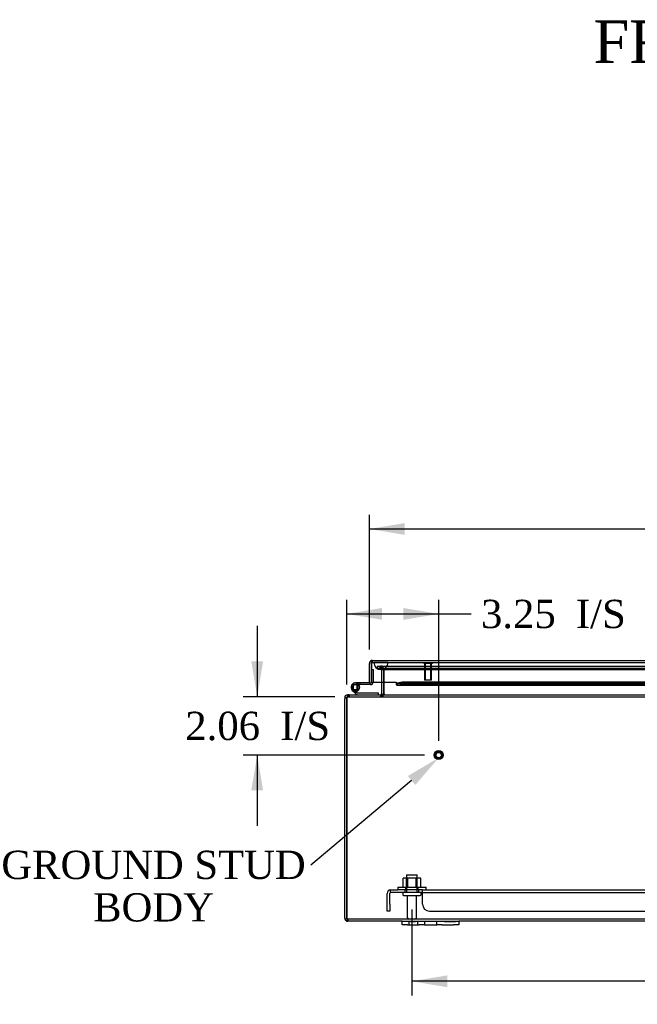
# Model space of a CAD drawing. Header units: inches. Extents: x 1 to 240, y -1 to 159.
# Tile 12 of 61: x 44 to 66, y 18 to 53. Entities that reach past the tile are written whole.
import ezdxf
from ezdxf import colors
from ezdxf.entities.mleader import LeaderData, LeaderLine
from ezdxf.enums import TextEntityAlignment as Align
from ezdxf.lldxf.tags import DXFTag
from ezdxf.math import Vec2, Vec3

# ---------------------------------------------------------------- set-up
doc = ezdxf.new("R2010")
doc.units = ezdxf.units.IN
doc.header["$MEASUREMENT"] = 0
for name, color, linetype in [('COM40680', 7, 'Continuous'), ('COM48605', 7, 'Continuous'), ('COM70220', 7, 'Continuous'), ('COM70726-5', 7, 'Continuous'), ('Default', 7, 'Continuous'), ('FET07720', 7, 'Continuous'), ('HNG10620-32B', 7, 'Continuous'), ('HNG10620-32C', 7, 'Continuous'), ('HNG10620-32P', 7, 'Continuous'), ('NTS166105', 7, 'Continuous'), ('STD26089', 7, 'Continuous'), ('STD26258', 7, 'Continuous'), ('WAF25059', 7, 'Continuous')]:
    doc.layers.add(name, color=color, linetype=linetype)
doc.styles.add('SEACAD_Times_New_Roman', font='times.ttf')
tags = doc.linetypes.add('HIDDEN2', pattern=[0.1875, 0.125, -0.0625]).pattern_tags.tags
tags[6:7] = [DXFTag(74, 4), DXFTag(75, 0), DXFTag(340, '0'), DXFTag(46, 0.0), DXFTag(50, 0.0), DXFTag(44, 0.0), DXFTag(45, 0.0)]
tags[4:5] = [DXFTag(74, 4), DXFTag(75, 0), DXFTag(340, '0'), DXFTag(46, 0.0), DXFTag(50, 0.0), DXFTag(44, 0.0), DXFTag(45, 0.0)]
doc.dimstyles.new('HAMMOND_(STH_-_240x160)', dxfattribs={"dimtxt": 1, "dimasz": 1.25, "dimexe": 0.5, "dimexo": 0.5, "dimgap": 0.25, "dimtad": 0, "dimtih": 1, "dimtoh": 1, "dimlfac": 0.125, "dimzin": 0, "dimdsep": 46, "dimtxsty": 'SEACAD_Times_New_Roman', "dimblk1": '_SE_FILLED', "dimblk2": '_SE_FILLED', "dimsah": 1, "dimcen": 0.5, "dimadec": 0, "dimazin": 0, "dimtfac": 0.8, "dimtofl": 0, "dimtmove": 0, "dimatfit": 3, "dimfxl": 1, "dimtolj": 1, "dimtzin": 0, "dimarcsym": 0})

# ---------------------------------------------------------------- blocks, each defined once
blk = doc.blocks.new('SE8')
at = {"layer": 'COM40680', "color": 7, "linetype": 'HIDDEN2'}
for p, q in [((57.352, 21.951), (57.352, 22.326)), ((57.447, 21.951), (57.447, 22.326)), ((57.477, 22.356), (57.477, 22.451)), ((57.477, 22.451), (57.727, 22.451)), ((57.727, 22.356), (57.477, 22.356)), ((58.604, 22.451), (57.727, 22.451)), ((58.604, 22.356), (57.727, 22.356)), ((57.977, 22.451), (57.977, 22.356)), ((58.477, 22.356), (58.477, 22.451)), ((58.604, 22.451), (83.101, 22.451)), ((58.604, 22.326), (58.604, 22.451)), ((58.604, 22.356), (83.101, 22.356)), ((58.604, 21.951), (58.604, 22.326)), ((57.352, 21.701), (57.352, 21.951)), ((57.447, 21.951), (57.447, 21.701)), ((57.447, 21.701), (57.352, 21.701)), ((58.854, 21.701), (82.851, 21.701))]:
    blk.add_line(p, q, dxfattribs=at)
for centre, radius, start, end in [((57.477, 22.326), 0.125, 90, 180), ((57.477, 22.326), 0.03, 90, 180), ((58.854, 21.951), 0.25, 180, 270)]:
    blk.add_arc(centre, radius, start, end, dxfattribs=at)
at = {"layer": 'COM48605', "color": 7, "linetype": 'Continuous'}
for p, q in [((56.727, 29.762), (56.727, 30.449)), ((56.799, 30.551), (56.799, 30.449)), ((56.799, 30.449), (56.799, 30.551)), ((56.799, 29.762), (56.799, 30.449)), ((56.799, 30.449), (56.799, 29.79)), ((56.835, 30.557), (84.807, 30.557)), ((56.727, 29.762), (56.799, 29.762)), ((56.799, 29.79), (57.674, 29.79)), ((57.674, 29.79), (57.674, 29.762)), ((57.674, 29.762), (57.674, 29.707)), ((57.703, 29.682), (70.264, 29.682)), ((57.883, 29.784), (57.71, 29.754)), ((57.71, 29.754), (57.71, 29.683)), ((57.883, 29.713), (57.71, 29.683)), ((57.883, 29.713), (57.883, 29.784)), ((70.264, 29.784), (57.883, 29.784)), ((70.264, 29.713), (57.883, 29.713))]:
    blk.add_line(p, q, dxfattribs=at)
at = {"layer": 'COM48605', "color": 7, "linetype": 'HIDDEN2'}
for p, q in [((56.835, 30.485), (56.835, 30.557)), ((56.835, 30.485), (84.807, 30.485)), ((57.703, 29.754), (83.94, 29.754))]:
    blk.add_line(p, q, dxfattribs=at)
at = {"layer": 'COM48605', "color": 7, "linetype": 'Continuous'}
for centre, radius, start, end in [((56.835, 30.449), 0.108, 109.4712, 180), ((56.835, 30.449), 0.108, 90, 109.4712), ((57.703, 29.807), 0.0534, 237.5781, 261.6598), ((57.703, 29.807), 0.0534, 269.7664, 277.3735)]:
    blk.add_arc(centre, radius, start, end, dxfattribs=at)
at = {"layer": 'COM48605', "color": 7, "linetype": 'HIDDEN2'}
blk.add_arc((56.835, 30.449), 0.036, 90, 180, dxfattribs=at)
at = {"layer": 'COM48605', "color": 7, "linetype": 'Continuous'}
blk.add_ellipse((56.835, 30.449), major_axis=(0, -0.108), ratio=0.997813, start_param=3.141593, end_param=3.48143, dxfattribs=at)
at = {"layer": 'COM48605', "color": 7, "linetype": 'HIDDEN2'}
blk.add_ellipse((56.835, 30.449), major_axis=(0, -0.036), ratio=0.997813, start_param=3.141593, end_param=4.712389, dxfattribs=at)
at = {"layer": 'COM48605', "color": 7, "linetype": 'Continuous'}
blk.add_open_spline([(57.674, 29.707), (57.68, 29.697), (57.686, 29.689), (57.698, 29.681), (57.704, 29.681), (57.71, 29.683)], degree=3, knots=[0, 0, 0, 0, 0.5, 0.5, 1, 1, 1, 1], dxfattribs=at)
at = {"layer": 'COM70220', "color": 7, "linetype": 'HIDDEN2'}
for p, q in [((56.884, 30.484), (57.383, 30.484)), ((56.884, 30.483), (56.884, 30.484)), ((56.884, 30.483), (57.383, 30.483)), ((57.133, 30.481), (56.884, 30.483)), ((57.382, 30.483), (57.133, 30.481)), ((57.133, 30.481), (57.383, 30.481)), ((57.382, 30.484), (57.382, 30.483)), ((57.383, 30.484), (84.321, 30.484)), ((57.383, 30.483), (84.321, 30.483)), ((57.383, 30.481), (84.321, 30.481)), ((57.133, 30.235), (57.383, 30.235)), ((57.383, 30.235), (84.321, 30.235))]:
    blk.add_line(p, q, dxfattribs=at)
blk.add_arc((57.133, 30.485), 0.25, 180, 0, dxfattribs=at)
at = {"layer": 'COM70726-5', "color": 7, "linetype": 'HIDDEN2'}
for p, q in [((56.997, 30.36), (56.997, 30.288)), ((56.997, 30.36), (57.074, 30.36)), ((56.997, 30.288), (57.074, 30.288)), ((57.074, 30.36), (57.094, 30.36)), ((57.074, 30.288), (57.094, 30.288)), ((57.094, 30.36), (57.139, 30.36)), ((57.094, 30.36), (57.094, 30.288)), ((57.094, 30.288), (57.139, 30.288)), ((57.119, 30.288), (57.119, 30.36)), ((57.139, 30.36), (84.566, 30.36)), ((57.139, 30.288), (84.566, 30.288)), ((57.152, 30.288), (57.152, 30.36)), ((57.155, 30.252), (57.155, 30.25)), ((57.155, 30.252), (57.227, 30.252)), ((57.155, 30.25), (57.155, 29.79)), ((57.227, 30.25), (57.155, 30.25)), ((57.227, 30.252), (57.227, 30.25)), ((57.227, 30.25), (57.227, 29.79)), ((57.245, 30.25), (57.244, 30.252)), ((57.245, 29.79), (57.245, 30.25)), ((55.96, 29.313), (55.96, 29.275)), ((55.96, 29.275), (56.007, 29.275)), ((56.007, 29.347), (56.007, 29.275)), ((56.007, 29.275), (85.697, 29.275)), ((57.119, 29.347), (57.119, 29.275)), ((57.166, 29.347), (57.166, 29.275)), ((57.219, 29.362), (57.225, 29.361)), ((57.245, 29.375), (57.245, 29.361)), ((55.945, 21.378), (55.945, 21.429)), ((85.744, 21.419), (55.96, 21.419)), ((55.96, 21.419), (55.96, 21.347))]:
    blk.add_line(p, q, dxfattribs=at)
at = {"layer": 'COM70726-5', "color": 7, "linetype": 'Continuous'}
for p, q in [((57.155, 29.79), (57.155, 29.383)), ((57.227, 29.79), (57.227, 29.383)), ((57.245, 29.383), (57.245, 29.79)), ((55.924, 29.239), (55.852, 29.239)), ((55.852, 29.239), (55.852, 29.205)), ((55.924, 29.205), (55.924, 29.239)), ((56.007, 29.347), (55.96, 29.347)), ((55.96, 29.347), (55.96, 29.313)), ((56.007, 29.347), (69.781, 29.347)), ((57.155, 29.375), (57.219, 29.362)), ((57.245, 29.375), (57.245, 29.383)), ((55.852, 21.455), (55.852, 29.205)), ((55.924, 21.455), (55.924, 29.205)), ((55.924, 29.205), (55.924, 21.455)), ((55.857, 21.423), (55.924, 21.444)), ((55.924, 21.444), (55.924, 21.455)), ((55.924, 21.455), (55.924, 21.423)), ((57.888, 21.347), (55.96, 21.347)), ((81.852, 21.347), (59.888, 21.347))]:
    blk.add_line(p, q, dxfattribs=at)
at = {"layer": 'COM70726-5', "color": 7, "linetype": 'HIDDEN2'}
for centre, radius, start, end in [((57.119, 30.252), 0.108, 0, 90), ((57.119, 30.252), 0.036, 0, 90), ((55.977, 29.211), 0.0541, 115.3564, 149.7725), ((55.96, 29.239), 0.036, 90, 143.0095), ((56.011, 29.155), 0.119, 91.5142, 118.4277), ((57.119, 29.383), 0.108, 270, 348.1804), ((55.96, 21.455), 0.036, 180, 197.8112), ((55.96, 21.455), 0.036, 197.8112, 238.1143), ((56.719, 21.229), 0.802, 169.5304, 171.1938), ((56.722, 21.229), 0.804, 165.9807, 167.2507), ((56.719, 21.229), 0.802, 165.9388, 167.2036), ((55.96, 21.455), 0.036, 238.1143, 270)]:
    blk.add_arc(centre, radius, start, end, dxfattribs=at)
at = {"layer": 'COM70726-5', "color": 7, "linetype": 'Continuous'}
for centre, radius, start, end in [((55.96, 29.239), 0.108, 143.0094, 180), ((55.96, 29.239), 0.108, 90, 143.0094), ((55.96, 29.239), 0.036, 143.0094, 180), ((56.024, 29.205), 0.1, 160.5543, 180), ((56.106, 29.212), 0.178, 148.8374, 171.2659), ((57.119, 29.383), 0.036, 270.0001, 348.1803), ((57.119, 29.383), 0.036, 348.1804, 0), ((57.157, 29.497), 0.151, 273.7357, 306.0605), ((57.119, 29.383), 0.108, 348.1804, 0), ((55.96, 21.455), 0.108, 180, 197.1113), ((55.96, 21.455), 0.108, 197.1113, 251.8777), ((56.722, 21.229), 0.804, 167.2507, 171.2208), ((56.719, 21.229), 0.802, 167.2036, 171.1938), ((55.96, 21.455), 0.108, 251.8777, 270)]:
    blk.add_arc(centre, radius, start, end, dxfattribs=at)
at = {"layer": 'COM70726-5', "color": 7, "linetype": 'HIDDEN2'}
for major_axis, start_param, end_param in [((0, -0.036), 4.712389, 5.023252), ((0, 0.036), 2.585083, 3.141593)]:
    blk.add_ellipse((55.96, 21.455), major_axis=major_axis, ratio=0.996907, start_param=start_param, end_param=end_param, dxfattribs=at)
at = {"layer": 'COM70726-5', "color": 7, "linetype": 'Continuous'}
blk.add_ellipse((55.96, 21.455), major_axis=(0, 0.108), ratio=0.996907, start_param=2.825298, end_param=3.141593, dxfattribs=at)
at = {"layer": 'COM70726-5', "color": 7, "linetype": 'HIDDEN2'}
for points, knots in [([(57.152, 30.36), (57.16, 30.36), (57.168, 30.357), (57.183, 30.346), (57.19, 30.338), (57.206, 30.318), (57.213, 30.306), (57.228, 30.28), (57.236, 30.266), (57.244, 30.252)], [0, 0, 0, 0, 0.25, 0.25, 0.5, 0.5, 0.75, 0.75, 1, 1, 1, 1]), ([(57.152, 30.288), (57.168, 30.288), (57.183, 30.284), (57.213, 30.27), (57.228, 30.261), (57.244, 30.252)], [0, 0, 0, 0, 0.5, 0.5, 1, 1, 1, 1]), ([(56.007, 29.347), (55.998, 29.347), (55.99, 29.343), (55.972, 29.328), (55.963, 29.317), (55.954, 29.304)], [0, 0, 0, 0, 0.5, 0.5, 1, 1, 1, 1]), ([(57.166, 29.275), (57.173, 29.275), (57.18, 29.277), (57.193, 29.285), (57.199, 29.291), (57.213, 29.307), (57.219, 29.316), (57.232, 29.337), (57.239, 29.349), (57.245, 29.361)], [0, 0, 0, 0, 0.25, 0.25, 0.5, 0.5, 0.75, 0.75, 1, 1, 1, 1]), ([(55.941, 21.424), (55.943, 21.425), (55.945, 21.427), (55.945, 21.431), (55.943, 21.434), (55.94, 21.438), (55.937, 21.439), (55.932, 21.442), (55.929, 21.443), (55.926, 21.444)], [0, 0, 0, 0, 0.25, 0.25, 0.5, 0.5, 0.75, 0.75, 1, 1, 1, 1])]:
    blk.add_open_spline(points, degree=3, knots=knots, dxfattribs=at)
at = {"layer": 'COM70726-5', "color": 7, "linetype": 'Continuous'}
for points, knots in [([(55.954, 29.304), (55.963, 29.317), (55.972, 29.328), (55.99, 29.343), (55.998, 29.347), (56.007, 29.347)], [0, 0, 0, 0, 0.5, 0.5, 1, 1, 1, 1]), ([(55.927, 21.352), (55.93, 21.353), (55.933, 21.354), (55.938, 21.358), (55.94, 21.36), (55.942, 21.364), (55.943, 21.367), (55.945, 21.373), (55.945, 21.376), (55.945, 21.386), (55.943, 21.394), (55.938, 21.405), (55.936, 21.409), (55.931, 21.417), (55.928, 21.42), (55.924, 21.423)], [0, 0, 0, 0, 0.125, 0.125, 0.25, 0.25, 0.375, 0.375, 0.5, 0.5, 0.75, 0.75, 0.875, 0.875, 1, 1, 1, 1])]:
    blk.add_open_spline(points, degree=3, knots=knots, dxfattribs=at)
at = {"layer": 'FET07720', "color": 7, "linetype": 'Continuous'}
for p, q in [((57.888, 21.347), (58.076, 21.347)), ((57.888, 21.222), (57.888, 21.347)), ((58.076, 21.222), (57.888, 21.222)), ((58.076, 21.347), (58.482, 21.347)), ((58.076, 21.222), (58.482, 21.222)), ((58.482, 21.347), (58.67, 21.347)), ((58.67, 21.222), (58.482, 21.222)), ((58.67, 21.347), (58.888, 21.347)), ((58.67, 21.347), (58.67, 21.222)), ((58.67, 21.222), (58.888, 21.222)), ((58.888, 21.347), (58.888, 21.347)), ((58.888, 21.347), (59.106, 21.347)), ((58.888, 21.222), (59.106, 21.222)), ((58.888, 21.222), (58.888, 21.222)), ((59.106, 21.347), (59.294, 21.347)), ((59.106, 21.222), (59.106, 21.347)), ((59.294, 21.222), (59.106, 21.222)), ((59.294, 21.347), (59.701, 21.347)), ((59.294, 21.222), (59.701, 21.222)), ((59.701, 21.347), (59.888, 21.347)), ((59.888, 21.222), (59.701, 21.222)), ((59.888, 21.347), (59.888, 21.222))]:
    blk.add_line(p, q, dxfattribs=at)
at = {"layer": 'FET07720', "color": 7, "linetype": 'HIDDEN2'}
for p, q in [((58.123, 21.347), (58.123, 21.222)), ((58.178, 21.327), (58.178, 21.347)), ((58.294, 21.327), (58.178, 21.327)), ((58.207, 21.327), (58.207, 21.347)), ((58.294, 21.327), (58.294, 21.347)), ((58.314, 21.327), (58.294, 21.327)), ((58.297, 21.327), (58.297, 21.347)), ((58.314, 21.327), (58.314, 21.347)), ((58.349, 21.327), (58.314, 21.327)), ((58.349, 21.327), (58.349, 21.347)), ((58.435, 21.222), (58.435, 21.347)), ((58.67, 21.347), (58.67, 21.222)), ((59.107, 21.222), (59.107, 21.347)), ((59.378, 21.327), (59.378, 21.347)), ((59.487, 21.327), (59.378, 21.327)), ((59.443, 21.327), (59.443, 21.347)), ((59.487, 21.327), (59.487, 21.347)), ((59.532, 21.327), (59.487, 21.327)), ((59.501, 21.327), (59.501, 21.347)), ((59.532, 21.327), (59.532, 21.347)), ((59.641, 21.327), (59.532, 21.327)), ((59.541, 21.327), (59.541, 21.347)), ((59.601, 21.327), (59.601, 21.347)), ((59.61, 21.327), (59.61, 21.347)), ((59.641, 21.327), (59.641, 21.347)), ((59.763, 21.327), (59.641, 21.327)), ((59.655, 21.327), (59.655, 21.347)), ((59.699, 21.327), (59.699, 21.347)), ((59.763, 21.327), (59.763, 21.347))]:
    blk.add_line(p, q, dxfattribs=at)
at = {"layer": 'HNG10620-32B', "color": 7, "linetype": 'Continuous'}
for p, q in [((56.247, 29.373), (56.121, 29.499)), ((56.29, 29.415), (56.163, 29.542)), ((56.275, 29.461), (56.257, 29.518)), ((57.045, 29.407), (56.31, 29.407)), ((57.045, 29.347), (57.045, 29.407))]:
    blk.add_line(p, q, dxfattribs=at)
at = {"layer": 'HNG10620-32B', "color": 7, "linetype": 'HIDDEN2'}
blk.add_line((56.229, 29.391), (56.272, 29.433), dxfattribs=at)
at = {"layer": 'HNG10620-32B', "color": 7, "linetype": 'Continuous'}
for centre, radius, start, end in [((56.229, 29.608), 0.154, 287.1819, 225), ((56.229, 29.608), 0.0938, 287.1819, 225), ((56.31, 29.436), 0.089, 225, 270), ((56.31, 29.436), 0.029, 225, 270)]:
    blk.add_arc(centre, radius, start, end, dxfattribs=at)
at = {"layer": 'HNG10620-32C', "color": 7, "linetype": 'Continuous'}
for p, q in [((56.799, 30.242), (56.799, 30.242)), ((56.383, 29.762), (56.229, 29.762)), ((56.383, 29.702), (56.351, 29.702)), ((56.727, 29.762), (56.383, 29.762)), ((56.383, 29.762), (56.383, 29.702)), ((56.77, 29.702), (56.383, 29.702))]:
    blk.add_line(p, q, dxfattribs=at)
at = {"layer": 'HNG10620-32C', "color": 7, "linetype": 'HIDDEN2'}
for p, q in [((56.799, 30.242), (56.859, 30.242)), ((56.859, 30.242), (56.859, 29.791)), ((56.351, 29.702), (56.229, 29.702)), ((56.365, 29.68), (56.312, 29.652))]:
    blk.add_line(p, q, dxfattribs=at)
at = {"layer": 'HNG10620-32C', "color": 7, "linetype": 'Continuous'}
for centre, radius, start, end in [((56.77, 29.791), 0.089, 270, 0), ((56.229, 29.608), 0.154, 277.4281, 287.1819)]:
    blk.add_arc(centre, radius, start, end, dxfattribs=at)
at = {"layer": 'HNG10620-32C', "color": 7, "linetype": 'HIDDEN2'}
for centre, radius, start, end in [((56.77, 29.791), 0.029, 270, 0), ((56.229, 29.608), 0.154, 225, 277.4281)]:
    blk.add_arc(centre, radius, start, end, dxfattribs=at)
at = {"layer": 'HNG10620-32P', "color": 7, "linetype": 'HIDDEN2'}
for p, q in [((56.164, 29.723), (56.294, 29.723)), ((56.164, 29.493), (56.164, 29.723)), ((56.294, 29.493), (56.294, 29.723)), ((56.294, 29.493), (56.164, 29.493))]:
    blk.add_line(p, q, dxfattribs=at)
at = {"layer": 'HNG10620-32P', "color": 7, "linetype": 'Continuous'}
blk.add_circle((56.229, 29.608), 0.0938, dxfattribs=at)
at = {"layer": 'HNG10620-32P', "color": 7, "linetype": 'HIDDEN2'}
for centre, start, end in [((56.398, 29.603), 152.8996, 179.0278), ((56.398, 29.612), 180.9739, 207.0988), ((56.061, 29.603), 0.9738, 27.0994), ((56.061, 29.612), 332.8994, 359.0278)]:
    blk.add_arc(centre, 0.262, start, end, dxfattribs=at)
at = {"layer": 'NTS166105', "color": 7, "linetype": 'HIDDEN2'}
for p, q in [((58.082, 22.867), (57.913, 22.867)), ((57.913, 22.547), (57.913, 22.867)), ((58.04, 22.547), (58.04, 22.867)), ((58.056, 22.547), (58.056, 22.867)), ((58.074, 22.867), (58.074, 22.547)), ((58.398, 22.867), (58.082, 22.867)), ((58.082, 22.547), (58.082, 22.867)), ((58.374, 22.547), (58.374, 22.867)), ((58.381, 22.547), (58.381, 22.867)), ((58.543, 22.867), (58.398, 22.867)), ((58.398, 22.547), (58.398, 22.867)), ((58.415, 22.547), (58.415, 22.867)), ((58.543, 22.547), (58.543, 22.867))]:
    blk.add_line(p, q, dxfattribs=at)
at = {"layer": 'STD26089', "color": 7, "linetype": 'HIDDEN2'}
for p, q in [((58.04, 22.981), (58.415, 22.981)), ((58.04, 22.981), (58.04, 22.356)), ((58.415, 22.356), (58.415, 22.981)), ((57.902, 22.326), (57.902, 22.286)), ((58.552, 22.286), (58.552, 22.326)), ((57.932, 22.256), (58.522, 22.256)), ((58.061, 22.256), (58.061, 21.479)), ((58.393, 21.479), (58.393, 22.256))]:
    blk.add_line(p, q, dxfattribs=at)
for centre, radius, start, end in [((57.932, 22.326), 0.03, 90, 180), ((57.932, 22.286), 0.03, 180, 270), ((58.522, 22.326), 0.03, 0, 90), ((58.522, 22.286), 0.03, 270, 0), ((58.121, 21.479), 0.06, 180, 270), ((58.333, 21.479), 0.06, 270, 0)]:
    blk.add_arc(centre, radius, start, end, dxfattribs=at)
at = {"layer": 'STD26258', "color": 7, "linetype": 'HIDDEN2'}
for p, q in [((58.643, 30.485), (58.643, 30.453)), ((58.956, 30.453), (58.643, 30.453)), ((58.674, 30.453), (58.674, 29.86)), ((58.705, 29.86), (58.705, 30.453)), ((58.894, 29.86), (58.894, 30.453)), ((58.924, 29.86), (58.924, 30.453)), ((58.956, 30.453), (58.956, 30.485)), ((58.924, 29.86), (58.674, 29.86))]:
    blk.add_line(p, q, dxfattribs=at)
for radius in [0.156, 0.125, 0.0944]:
    blk.add_circle((59.174, 27.215), radius, dxfattribs=at)
at = {"layer": 'WAF25059', "color": 7, "linetype": 'HIDDEN2'}
for p, q in [((57.727, 22.547), (58.727, 22.547)), ((57.727, 22.547), (57.727, 22.451)), ((58.005, 22.547), (58.005, 22.451)), ((58.45, 22.451), (58.45, 22.547)), ((58.727, 22.451), (58.727, 22.547))]:
    blk.add_line(p, q, dxfattribs=at)
blk = doc.blocks.new('DMBLK2526')
at = {"layer": 'Default', "linetype": 'Continuous'}
for points in [[(59.477, 19.015), (59.477, 19.432), (58.227, 19.224)], [(82.227, 19.015), (83.477, 19.224), (82.227, 19.432)]]:
    blk.add_hatch(color=7, dxfattribs=at).paths.add_polyline_path(points)
at = {"layer": 'Default', "color": 7, "linetype": 'Continuous'}
for p, q in [((58.227, 21.756), (58.227, 18.724)), ((83.477, 21.756), (83.477, 18.724)), ((68.796, 19.224), (58.227, 19.224)), ((83.477, 19.224), (72.909, 19.224))]:
    blk.add_line(p, q, dxfattribs=at)
at = {"layer": 'Default', "color": 7, "linetype": 'Continuous', "style": 'SEACAD_Times_New_Roman'}
blk.add_text('25.25', height=1, dxfattribs=at).set_placement((69.146, 19.724), align=Align.TOP_LEFT)
blk = doc.blocks.new('_SE_FILLED')
at = {"color": 0}
blk.add_line((0, 0), (-1, 0), dxfattribs=at)
blk.add_solid([(0, 0), (-1, -0.1665), (-1, 0.1665), (0, 0)], dxfattribs=at)
blk = doc.blocks.new('DMBLK2529')
at = {"layer": 'Default', "linetype": 'Continuous'}
for points in [[(52.555, 30.525), (52.763, 29.275), (52.971, 30.525)], [(52.555, 25.965), (52.971, 25.965), (52.763, 27.215)]]:
    blk.add_hatch(color=7, dxfattribs=at).paths.add_polyline_path(points)
at = {"layer": 'Default', "color": 7, "linetype": 'Continuous'}
for p, q in [((52.763, 31.775), (52.763, 29.275)), ((55.507, 29.275), (52.263, 29.275)), ((58.674, 27.215), (52.263, 27.215)), ((52.763, 27.215), (52.763, 24.715))]:
    blk.add_line(p, q, dxfattribs=at)
at = {"layer": 'Default', "color": 7, "linetype": 'Continuous', "style": 'SEACAD_Times_New_Roman'}
for s, p in [('2.06', (50.221, 28.745)), ('I/S', (53.575, 28.745))]:
    blk.add_text(s, height=1, dxfattribs=at).set_placement(p, align=Align.TOP_LEFT)
blk = doc.blocks.new('DMBLK2530')
at = {"layer": 'Default', "linetype": 'Continuous'}
for points in [[(57.174, 32.409), (55.924, 32.2), (57.174, 31.992)], [(57.924, 32.409), (57.924, 31.992), (59.174, 32.2)]]:
    blk.add_hatch(color=7, dxfattribs=at).paths.add_polyline_path(points)
at = {"layer": 'Default', "color": 7, "linetype": 'Continuous'}
for p, q in [((55.924, 29.705), (55.924, 32.7)), ((59.174, 27.715), (59.174, 32.7)), ((55.924, 32.2), (59.817, 32.2)), ((59.817, 32.2), (60.317, 32.2))]:
    blk.add_line(p, q, dxfattribs=at)
at = {"layer": 'Default', "color": 7, "linetype": 'Continuous', "style": 'SEACAD_Times_New_Roman'}
for s, p in [('3.25', (60.667, 32.7)), ('I/S', (64.021, 32.7))]:
    blk.add_text(s, height=1, dxfattribs=at).set_placement(p, align=Align.TOP_LEFT)
blk = doc.blocks.new('DMBLK2531')
at = {"layer": 'Default', "linetype": 'Continuous'}
for points in [[(57.977, 35.409), (56.727, 35.2), (57.977, 34.992)], [(83.665, 35.409), (83.665, 34.992), (84.915, 35.2)]]:
    blk.add_hatch(color=7, dxfattribs=at).paths.add_polyline_path(points)
at = {"layer": 'Default', "color": 7, "linetype": 'Continuous'}
for p, q in [((56.727, 30.949), (56.727, 35.7)), ((84.915, 30.949), (84.915, 35.7)), ((56.727, 35.2), (68.374, 35.2)), ((73.269, 35.2), (84.915, 35.2))]:
    blk.add_line(p, q, dxfattribs=at)
at = {"layer": 'Default', "color": 7, "linetype": 'Continuous', "style": 'SEACAD_Times_New_Roman'}
for s, p in [('28.19', (69.115, 35.7)), ('DOOR', (68.724, 34.2))]:
    blk.add_text(s, height=1, dxfattribs=at).set_placement(p, align=Align.TOP_LEFT)

msp = doc.modelspace()

# ---------------------------------------------------------------- block references
at = {"layer": 'Default'}
msp.add_blockref('SE8', (0, 0), dxfattribs=at)

# ---------------------------------------------------------------- texts
at = {"layer": 'Default', "color": 7, "linetype": 'Continuous', "style": 'SEACAD_Times_New_Roman'}
msp.add_text('FRONT VIEW', height=1.5, dxfattribs=at).set_placement((64.643, 53.162), align=Align.TOP_LEFT)

# ---------------------------------------------------------------- dimensions: what is measured, and where the dimension line sits
at = {"layer": 'Default', "color": 7, "linetype": 'Continuous'}
for base, p1, p2, angle, text, picture, middle, dimtype in [((56.727, 35.2), (56.727, 30.449), (84.915, 30.449), 0, '\\A1;<>\\PDOOR', 'DMBLK2531', (70.821, 35.2), 161), ((52.763, 27.215), (56.007, 29.275), (59.174, 27.215), 90, '\\A1;<> I/S', 'DMBLK2529', (52.763, 28.245), 160)]:
    dim = msp.add_linear_dim(base=base, p1=p1, p2=p2, angle=angle, text=text, dimstyle='HAMMOND_(STH_-_240x160)', override={"dimlfac": 1}, dxfattribs=at)
    dim.commit()
    dim.dimension.update_dxf_attribs({"geometry": picture, "text_midpoint": middle, "dimtype": dimtype})
for base, p1, p2, text, override, picture, middle in [((59.174, 32.2), (55.924, 29.205), (59.174, 27.215), '\\A1;<> I/S', {"dimlfac": 1, "dimtmove": 1}, 'DMBLK2530', (60.317, 32.2)), ((58.227, 19.224), (83.477, 22.256), (58.227, 22.256), '\\A1;<>', {"dimlfac": 1}, 'DMBLK2526', (70.852, 19.224))]:
    dim = msp.add_linear_dim(base=base, p1=p1, p2=p2, text=text, dimstyle='HAMMOND_(STH_-_240x160)', override=override, dxfattribs=at)
    dim.commit()
    dim.dimension.update_dxf_attribs({"geometry": picture, "text_midpoint": middle, "dimtype": 160})

# ---------------------------------------------------------------- leaders
ml = msp.add_multileader_mtext('Standard', dxfattribs=at)
ml.set_content('{\\pxsm0.9;\\fTimes New Roman|b0||i0||c0|p34;\\W1.;GROUND STUD\\PBODY\\P}', color=7)
ml.set_leader_properties()
ml.build(insert=Vec2(0, 0))
ml.multileader.update_dxf_attribs({"dogleg_length": 0, "arrow_head_size": 1.25})
ctx = ml.context
ctx.base_point, ctx.char_height, ctx.arrow_head_size, ctx.landing_gap_size = Vec3(43.775, 22.916), 1, 1.25, 0.35
ctx.text_align_type = 1
notes = []
notes.append((ctx, [(0, (1, 1, 0), (54.655, 23.326), (-1, 0), 0, [(0, [(59.174, 27.12)], 0, [])])]))
ctx.mtext.insert, ctx.mtext.alignment = Vec3(49.085, 23.837), 2
for ctx, leaders in notes:
    for number, flags, end, landing, length, lines in leaders:
        leader = LeaderData()
        leader.index, (leader.has_last_leader_line, leader.has_dogleg_vector, leader.attachment_direction) = number, flags
        leader.last_leader_point, leader.dogleg_vector, leader.dogleg_length = Vec3(end), Vec3(landing), length
        for number, points, colour, breaks in lines:
            line = LeaderLine()
            line.index, line.vertices, line.color, line.breaks = number, Vec3.list(points), colors.encode_raw_color(colour), breaks
            leader.lines.append(line)
        ctx.leaders.append(leader)

doc.saveas('drawing.dxf')
